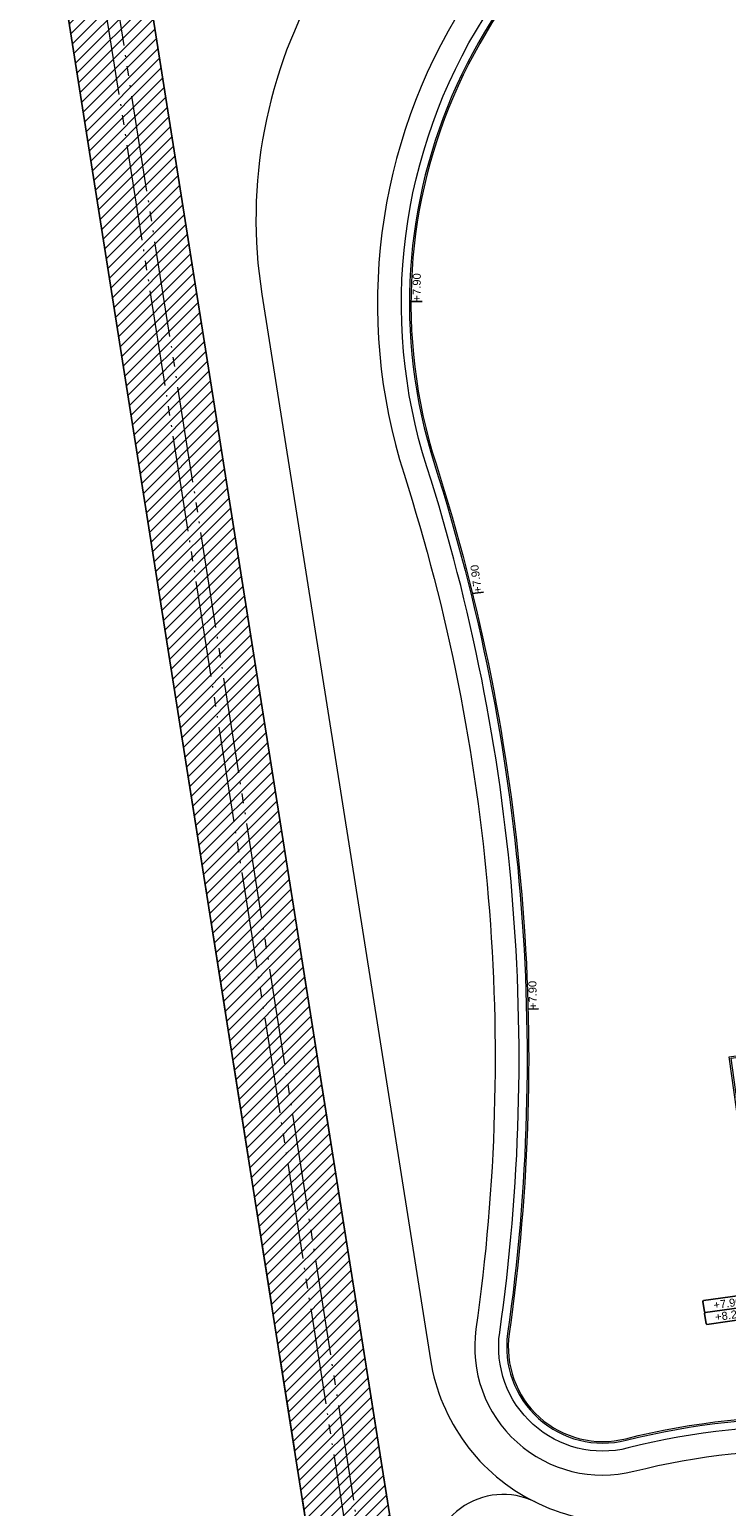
# Model space of a CAD drawing. Extents: x 98477 to 100410, y 398052 to 398969.
# Tile 120 of 256: x 98477 to 98521, y 398338 to 398431. Entities that reach past the tile are written whole.
import ezdxf
from ezdxf.enums import TextEntityAlignment as Align

# ---------------------------------------------------------------- set-up
doc = ezdxf.new("R2010")
doc.units = 0
doc.linetypes.add('RI-DRAIN', pattern=[9.2, 6, -0.6, 0.1, -0.6, 0.6, -0.6, 0.1, -0.6])
for name, color, linetype, lineweight in [('N-GW-bodem A-watergang', 140, 'RI-DRAIN', 9), ('N-GW-hoogtelijn laagte NAP +6.10', 120, 'AL-HOOGTELIJN +6.10', 18), ('N-GW-hoogtelijn laagte NAP +6.50', 110, 'AL-HOOGTELIJN +6.50', 18), ('N-GW-hoogtelijn laagte NAP +7.00', 100, 'AL-HOOGTELIJN +7.00', 18), ('N-GW-hoogtelijn laagte NAP +7.50', 90, 'AL-HOOGTELIJN +7.50', 18), ('N-GW-hoogtelijn laagte NAP +8.00', 80, 'AL-HOOGTELIJN +8.00', 18), ('N-GW-insteek A-watergang', 160, 'RI-DRAIN', 18), ('X-AL-afwerkhoogte', 4, 'Continuous', 30), ('X-AL-hoogtelijn - Niv 1', 1, 'AL-HOOGTELIJN', 18), ('X-AL-planhoogte brm', 10, 'Continuous', 25), ('X-AL-planhoogte wrm', 252, 'Continuous', 25), ('X-AL-planthoogte VERWERKT', 180, 'Continuous', 25), ('X-AL-rapporttekening blauw', 125, 'Continuous', 25)]:
    doc.layers.add(name, color=color, linetype=linetype, lineweight=lineweight)
doc.layers.add('X-AL-contourlijnen', color=30, linetype='Continuous', plot=False)
doc.layers.add('X-AL-hulplijn', color=30, linetype='Continuous', plot=False)
doc.styles.add('CS Annotative', font='arial.ttf')
doc.styles.get("Standard").update_dxf_attribs({"font": 'txt.shx'})
doc.linetypes.add('AL-HOOGTELIJN', pattern='A,10,-1.5,["H",Standard,S=0.9,R=0,X=-0.3,Y=-0.45],-1.5,30', length=43)
doc.linetypes.add('AL-HOOGTELIJN +6.10', pattern='A,7.5,-1.5,["+6.10",Standard,S=0.9,R=0,X=-0.3,Y=-0.45],-4.5,22.5', length=36)
doc.linetypes.add('AL-HOOGTELIJN +6.50', pattern='A,7.5,-1.5,["+6.50",Standard,S=0.9,R=0,X=-0.3,Y=-0.45],-4.5,22.5', length=36)
doc.linetypes.add('AL-HOOGTELIJN +7.00', pattern='A,7.5,-1.5,["+7.00",Standard,S=0.9,R=0,X=-0.3,Y=-0.45],-4.5,22.5', length=36)
doc.linetypes.add('AL-HOOGTELIJN +7.50', pattern='A,7.5,-1.5,["+7.50",Standard,S=0.9,R=0,X=-0.3,Y=-0.45],-4.5,22.5', length=36)
doc.linetypes.add('AL-HOOGTELIJN +8.00', pattern='A,7.5,-1.5,["+8.00",Standard,S=0.9,R=0,X=-0.3,Y=-0.45],-4.5,22.5', length=36)

# ---------------------------------------------------------------- blocks, each defined once
blk = doc.blocks.new('*U280')
at = {"layer": 'X-AL-planhoogte brm', "flags": 128}
blk.add_lwpolyline([(-7.25, 3.75), (-7.5, 4), (-7.5, 7.25), (-7.25, 7.5), (7.25, 7.5), (7.5, 7.25), (7.5, 4), (7.25, 3.75)], dxfattribs=at)
at = {"layer": 'X-AL-planhoogte wrm', "flags": 128}
blk.add_lwpolyline([(7.5, 3.5), (7.5, 0.25), (7.25, 0), (-7.25, 0), (-7.5, 0.25), (-7.5, 3.5), (-7.25, 3.75), (7.25, 3.75)], close=True, dxfattribs=at)
at = {"layer": 'X-AL-planhoogte brm', "style": 'CS Annotative'}
blk.add_attdef('OMSCHRIJVING_afwerk', text='', height=2.5, dxfattribs=at).set_placement((0, 5.625), align=Align.MIDDLE_CENTER)
at = {"layer": 'X-AL-planhoogte wrm', "style": 'CS Annotative'}
blk.add_attdef('HOOGTE_eind', text='', height=2.5, dxfattribs=at).set_placement((0, 1.875), align=Align.MIDDLE_CENTER)
blk = doc.blocks.new('*U322')
at = {"layer": 'X-AL-hulplijn', "flags": 128}
blk.add_lwpolyline([(0.339, 0.088), (-0.339, -0.088)], dxfattribs=at)
at = {"layer": 'X-AL-planthoogte VERWERKT', "linetype": 'Continuous', "style": 'CS Annotative'}
blk.add_attdef('HOOGTE-RECHTS', text='', height=0.5, rotation=255.46766, dxfattribs=at).set_placement((0, 0), align=Align.MIDDLE_LEFT)
blk = doc.blocks.new('*U102')
at = {"layer": 'X-AL-hulplijn', "flags": 128}
blk.add_lwpolyline([(0.347, 0.049), (-0.347, -0.049)], dxfattribs=at)
at = {"layer": 'X-AL-planthoogte VERWERKT', "linetype": 'Continuous', "style": 'CS Annotative'}
blk.add_attdef('HOOGTE-RECHTS', text='', height=0.5, rotation=262, dxfattribs=at).set_placement((0, 0), align=Align.MIDDLE_LEFT)
blk = doc.blocks.new('*U323')
at = {"layer": 'X-AL-hulplijn', "flags": 128}
blk.add_lwpolyline([(0.336, 0.098), (-0.336, -0.098)], dxfattribs=at)
at = {"layer": 'X-AL-planthoogte VERWERKT', "linetype": 'Continuous', "style": 'CS Annotative'}
blk.add_attdef('HOOGTE-RECHTS', text='', height=0.5, rotation=253.68048, dxfattribs=at).set_placement((0, 0), align=Align.MIDDLE_LEFT)

msp = doc.modelspace()

# ---------------------------------------------------------------- hatches: boundary and pattern name
at = {"layer": 'X-AL-rapporttekening blauw'}
h = msp.add_hatch(dxfattribs=at)
h.set_pattern_fill('ANSI31', color=256, scale=20)
h.set_pattern_definition([(45, (0, 0), (-0.3535533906, 0.3535533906), [])])
edge = h.paths.add_edge_path()
edge.add_line((98524.798, 398462.075), (98479.448, 398449.729))
edge.add_arc((98480.237, 398446.834), 3, 105.23039, 188.98299)
edge.add_line((98477.273, 398446.365), (98539.385, 398053.451))
edge.add_arc((98541.46, 398053.779), 2.1, 188.98299, 288.98299)
edge.add_line((98542.143, 398051.793), (98543.151, 398052.14))
edge.add_arc((98542.468, 398054.125), 2.1, 288.98299, 368.98299)
edge.add_line((98544.542, 398054.453), (98483.054, 398443.422))
edge.add_arc((98485.029, 398443.734), 2, 105.23039, 188.98299, ccw=False)
edge.add_line((98484.504, 398445.664), (98526.177, 398457.01))
edge.add_arc((98522.171, 398471.724), 15.25, 285.23039, 300.91499)
edge.add_arc((98528.927, 398460.442), 2.1, 300.91499, 400.10423)
edge.add_line((98530.533, 398461.795), (98529.847, 398462.61))
edge.add_arc((98528.241, 398461.257), 2.1, 40.10423, 120.10973)
edge.add_arc((98522.171, 398471.724), 10, 285.23039, 300.10973, ccw=False)

# ---------------------------------------------------------------- linework, layer by layer
at = {"layer": 'N-GW-bodem A-watergang', "flags": 128}
msp.add_lwpolyline([(98525.428, 398459.76, 0.051831), (98527.819, 398460.685, -1), (98528.161, 398460.018, -0.051831), (98525.625, 398459.036), (98481.271, 398446.96, 0.382626), (98480.546, 398445.839), (98542.409, 398054.496, -1), (98541.668, 398054.379), (98479.644, 398446.74, -0.382626), (98480.079, 398447.413)], format="xyb", close=True, dxfattribs=at)
at = {"layer": 'N-GW-hoogtelijn laagte NAP +6.10', "flags": 128}
msp.add_lwpolyline([(98562.972, 398336.394, -0.034878), (98550.189, 398331.81), (98535.928, 398327.792, 0.175514), (98514.896, 398312.71, -0.67814), (98508.552, 398314.143), (98505.74, 398331.933, -0.570896), (98507.732, 398333.578, 0.050455), (98510.563, 398332.865, 0.143334), (98553.849, 398338.92, -0.003149), (98560.564, 398341.898, -0.998518)], format="xyb", close=True, dxfattribs=at)
at = {"layer": 'N-GW-hoogtelijn laagte NAP +6.50', "flags": 128}
msp.add_lwpolyline([(98565.584, 398344.32, 0.493703), (98564.202, 398345.1, 0.005122), (98553.232, 398340.287, -0.143334), (98510.781, 398334.349, -0.050455), (98508.243, 398334.988, 0.570896), (98504.259, 398331.699), (98507.071, 398313.909, 0.67814), (98516.133, 398311.861, -0.175514), (98536.335, 398326.348), (98550.595, 398330.366, 0.041686), (98566.025, 398336.137, 0.328383), (98566.588, 398337.181), (98565.584, 398344.32)], format="xyb", dxfattribs=at)
at = {"layer": 'N-GW-hoogtelijn laagte NAP +7.00', "flags": 128}
for points in [[(98495.548, 398433.93, 0.174131), (98491.763, 398414.005), (98502.304, 398347.452, 0.243346), (98508.841, 398338.571, 0.083246), (98512.64, 398337.425, 0.138469), (98551.876, 398343.296, -0.006162), (98565.16, 398349.091, -0.492409), (98566.539, 398348.309), (98568.233, 398336.249, -0.342739), (98567.623, 398335.185, 0.011531), (98566.166, 398334.547, -0.04031), (98551.002, 398328.922), (98536.741, 398324.904, 0.175514), (98517.37, 398311.013, 0.178572), (98511.428, 398287.525, 0.038352), (98527.313, 398201.357, 0.186216), (98533.44, 398192.905, 0.155799), (98541.951, 398190.584, 0.012178), (98566.807, 398192.257, -0.4002), (98567.889, 398191.4), (98568.327, 398188.281, -0.414214), (98567.476, 398187.152), (98554.108, 398185.273, 0.217662), (98536.943, 398174.312, 0.093315), (98533.514, 398165.92), (98533.497, 398165.835, 0.085542), (98532.97, 398148.859), (98546.412, 398053.213)], [(98508.841, 398338.571, 0.608461), (98502.402, 398333.833), (98505.589, 398313.674, 0.67814), (98517.37, 398311.013)]]:
    msp.add_lwpolyline(points, format="xyb", dxfattribs=at)
at = {"layer": 'N-GW-hoogtelijn laagte NAP +7.50', "flags": 128}
msp.add_lwpolyline([(98533.798, 398444.749), (98533.525, 398446.692, 0.417589), (98531.243, 398448.391, -0.003814), (98529.247, 398448.102, 0.465998), (98500.65, 398402.768, -0.113168), (98505.147, 398349.368, 0.53296), (98515.019, 398340.483, -0.069821), (98527.272, 398341.8, 0.111268), (98558.144, 398347.715, -0.003796), (98566.377, 398351.229)], format="xyb", dxfattribs=at)
at = {"layer": 'N-GW-hoogtelijn laagte NAP +8.00'}
msp.add_lwpolyline([(98567.867, 398354.658, -0.155149), (98527.32, 398343.3, 0.069821), (98514.653, 398341.938, -0.53296), (98506.632, 398349.157, 0.113168), (98502.079, 398403.225, -0.465998), (98529.45, 398446.616, 0.003814), (98531.469, 398446.908)], format="xyb", dxfattribs=at)
at = {"layer": 'N-GW-insteek A-watergang', "flags": 128}
msp.add_lwpolyline([(98526.177, 398457.01, 0.068544), (98530.006, 398458.641, 0.462008), (98530.533, 398461.795), (98529.847, 398462.61, 0.363997), (98527.187, 398463.074, -0.065015), (98524.798, 398462.075), (98479.448, 398449.729, 0.382626), (98477.273, 398446.365), (98539.385, 398053.451, 0.466308), (98542.143, 398051.793), (98543.151, 398052.14, 0.36397), (98544.542, 398054.453), (98483.054, 398443.422, -0.382626), (98484.504, 398445.664), (98526.177, 398457.01)], format="xyb", dxfattribs=at)
at = {"layer": 'X-AL-contourlijnen', "flags": 128}
msp.add_lwpolyline([(98524.798, 398462.075), (98479.448, 398449.729, 0.382626), (98477.273, 398446.365), (98539.385, 398053.451, 0.466308), (98542.143, 398051.793), (98543.151, 398052.14, 0.36397), (98544.542, 398054.453), (98483.054, 398443.422, -0.382626), (98484.504, 398445.664), (98526.177, 398457.01, 0.068544), (98530.006, 398458.641, 0.462008), (98530.533, 398461.795), (98529.847, 398462.61, 0.363997), (98527.187, 398463.074, -0.065015)], format="xyb", close=True, dxfattribs=at)
at = {"layer": 'X-AL-hoogtelijn - Niv 1', "flags": 128}
for points in [[(98520.906, 398443.721, 0.385734), (98502.555, 398403.377, -0.113168), (98507.127, 398349.087, 0.53296), (98514.531, 398342.423, -0.069825), (98527.337, 398343.799, 0.157268), (98568.068, 398355.391), (98567.23, 398361.355, 0.414214), (98564.406, 398363.482), (98522.32, 398357.568), (98521.095, 398366.282), (98543.871, 398369.483), (98533.235, 398445.162, -0.022872)], [(98520.93, 398443.623, 0.385585), (98502.65, 398403.407, -0.113168), (98507.226, 398349.073, 0.53296), (98514.507, 398342.52, -0.069825), (98527.34, 398343.899, 0.157035), (98567.96, 398355.44), (98567.131, 398361.341, 0.414214), (98564.42, 398363.383), (98522.234, 398357.455), (98520.982, 398366.367), (98543.758, 398369.568), (98533.15, 398445.047, -0.022652)]]:
    msp.add_lwpolyline(points, format="xyb", close=True, dxfattribs=at)

# ---------------------------------------------------------------- block references
at = {"layer": 'X-AL-afwerkhoogte'}
ref = msp.add_blockref('*U280', (98521.027, 398349.862), dxfattribs=dict(at, xscale=0.2, yscale=0.2, zscale=0.2, rotation=8))
ref.add_attrib('OMSCHRIJVING_afwerk', '+7.90', dxfattribs={"layer": 'X-AL-planhoogte brm', "linetype": 'Continuous', "height": 0.5, "rotation": 8, "style": 'CS Annotative'}).set_placement((98520.87, 398350.976), align=Align.MIDDLE_CENTER)
ref.add_attrib('HOOGTE_eind', '+8.25', dxfattribs={"layer": 'X-AL-planhoogte wrm', "linetype": 'Continuous', "height": 0.5, "rotation": 8, "style": 'CS Annotative'}).set_placement((98520.975, 398350.234), align=Align.MIDDLE_CENTER)
at = {"layer": 'X-AL-planthoogte VERWERKT'}
ref = msp.add_blockref('*U323', (98501.438, 398413.556), dxfattribs=dict(at, yscale=-0.9999999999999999, rotation=196.0000000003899))
ref.add_attrib('HOOGTE-RECHTS', '+7.90', dxfattribs={"linetype": 'Continuous', "height": 0.5, "rotation": 89.68048, "style": 'CS Annotative'}).set_placement((98501.438, 398413.556), align=Align.MIDDLE_LEFT)
ref = msp.add_blockref('*U102', (98505.281, 398395.357), dxfattribs=dict(at, yscale=-0.9999999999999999, rotation=196.0000000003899))
ref.add_attrib('HOOGTE-RECHTS', '+7.90', dxfattribs={"linetype": 'Continuous', "height": 0.5, "rotation": 98, "style": 'CS Annotative'}).set_placement((98505.281, 398395.357), align=Align.MIDDLE_LEFT)
ref = msp.add_blockref('*U322', (98508.716, 398369.354), dxfattribs=dict(at, yscale=-0.9999999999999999, rotation=196.0000000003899))
ref.add_attrib('HOOGTE-RECHTS', '+7.90', dxfattribs={"linetype": 'Continuous', "height": 0.5, "rotation": 91.46766, "style": 'CS Annotative'}).set_placement((98508.716, 398369.354), align=Align.MIDDLE_LEFT)

doc.saveas('drawing.dxf')
